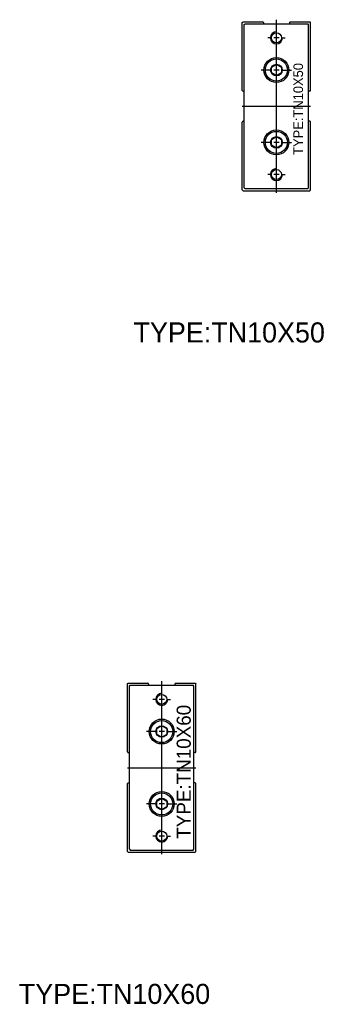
# Model space of a CAD drawing. Header units: millimetres. Extents: x -1657 to 8845, y -11980 to 3013.
# Tile 195 of 256: x -279 to -205, y 2728 to 2973. Entities that reach past the tile are written whole.
import ezdxf

# ---------------------------------------------------------------- set-up
doc = ezdxf.new("R2010")
doc.units = ezdxf.units.MM
doc.layers.add('勾料气缸', color=252, linetype='Continuous')
doc.layers.add('推料气缸', color=251, linetype='Continuous')

# ---------------------------------------------------------------- blocks, each defined once
blk = doc.blocks.new('E530')
at = {"layer": '推料气缸'}
for p, q in [((-16.8, -0.2), (-16.6, 0)), ((-16.6, 0), (-11.75, 0)), ((-8.3, -42.53), (-8.3, 0.52)), ((-4.85, 0), (0, 0)), ((0, 0), (0.2, -0.2)), ((-16.8, -17.05), (-16.8, -0.2)), ((-16.3, -0.7), (-16.1, -0.5)), ((-16.3, -41.3), (-16.3, -0.7)), ((-16.1, -0.5), (-0.5, -0.5)), ((-11.55, -0.2), (-11.55, -0.5)), ((-5.05, -0.2), (-5.05, -0.5)), ((-0.3, -0.7), (-0.5, -0.5)), ((-0.3, -41.3), (-0.3, -0.7)), ((0.2, -17.05), (0.2, -0.2)), ((-9.63, -4), (-10.47, -4)), ((-7.63, -4), (-8.97, -4)), ((-6.97, -4), (-6.13, -4)), ((-9.63, -12), (-12.07, -12)), ((-7.63, -12), (-8.97, -12)), ((-6.97, -12), (-4.53, -12)), ((-16.6, -17.25), (-16.3, -17.25)), ((0, -17.25), (-0.3, -17.25)), ((-16.8, -21), (0.2, -21)), ((-16.8, -41.8), (-16.8, -24.95)), ((-16.6, -24.75), (-16.3, -24.75)), ((0, -24.75), (-0.3, -24.75)), ((0.2, -41.8), (0.2, -24.95)), ((-9.63, -30), (-12.07, -30)), ((-7.63, -30), (-8.97, -30)), ((-6.97, -30), (-4.53, -30)), ((-9.63, -38), (-10.47, -38)), ((-7.63, -38), (-8.97, -38)), ((-6.97, -38), (-6.13, -38)), ((-16.3, -41.3), (-16.1, -41.5)), ((-16.1, -41.5), (-0.5, -41.5)), ((-0.5, -41.5), (-0.3, -41.3)), ((-16.8, -41.8), (-16.6, -42)), ((-16.6, -42), (0, -42)), ((0, -42), (0.2, -41.8))]:
    blk.add_line(p, q, dxfattribs=at)
for points in [[(-7.05, -12.72), (-8.3, -13.44), (-9.55, -12.72), (-9.55, -11.28), (-8.3, -10.56), (-7.05, -11.28)], [(-7.05, -30.72), (-8.3, -31.44), (-9.55, -30.72), (-9.55, -29.28), (-8.3, -28.56), (-7.05, -29.28)]]:
    blk.add_lwpolyline(points, close=True, dxfattribs=at)
for centre, radius in [((-8.3, -4), 1.25), ((-8.3, -12), 3.1), ((-8.3, -12), 2.75), ((-8.3, -12), 1.44), ((-8.3, -30), 3.1), ((-8.3, -30), 2.75), ((-8.3, -30), 1.44), ((-8.3, -38), 1.25)]:
    blk.add_circle(centre, radius, dxfattribs=at)
for centre, radius, start, end in [((-11.75, -0.2), 0.2, 0, 90), ((-4.85, -0.2), 0.2, 90, 180), ((-8.3, -4), 1.5, 90, 0), ((-16.6, -17.05), 0.2, 180, 270), ((0, -17.05), 0.2, 270, 0), ((-16.6, -24.95), 0.2, 90, 180), ((0, -24.95), 0.2, 0, 90), ((-8.3, -38), 1.5, 90, 0)]:
    blk.add_arc(centre, radius, start, end, dxfattribs=at)
at = {"layer": '推料气缸', "insert": (-4.58, -38.66), "char_height": 3.5, "width": 35.8492, "attachment_point": 1, "rotation": 90}
blk.add_mtext('TYPE:TN10X60', dxfattribs=at)
blk = doc.blocks.new('1E402')
at = {"layer": '勾料气缸'}
for p, q in [((0, 41.6), (0.2, 41.8)), ((0.2, 41.8), (5.05, 41.8)), ((8.5, -0.72), (8.5, 42.32)), ((11.95, 41.8), (16.8, 41.8)), ((16.8, 41.8), (17, 41.6)), ((0, 24.75), (0, 41.6)), ((0.5, 41.1), (0.7, 41.3)), ((0.5, 0.5), (0.5, 41.1)), ((0.7, 41.3), (16.3, 41.3)), ((5.25, 41.6), (5.25, 41.3)), ((11.75, 41.6), (11.75, 41.3)), ((16.5, 41.1), (16.3, 41.3)), ((16.5, 0.5), (16.5, 41.1)), ((17, 24.75), (17, 41.6)), ((7.17, 37.8), (6.33, 37.8)), ((9.17, 37.8), (7.83, 37.8)), ((9.83, 37.8), (10.67, 37.8)), ((7.17, 29.8), (4.73, 29.8)), ((9.17, 29.8), (7.83, 29.8)), ((9.83, 29.8), (12.27, 29.8)), ((0.2, 24.55), (0.5, 24.55)), ((16.8, 24.55), (16.5, 24.55)), ((0, 20.8), (17, 20.8)), ((0, 0), (0, 16.85)), ((0.2, 17.05), (0.5, 17.05)), ((16.8, 17.05), (16.5, 17.05)), ((17, 0), (17, 16.85)), ((7.17, 11.8), (4.73, 11.8)), ((9.17, 11.8), (7.83, 11.8)), ((9.83, 11.8), (12.27, 11.8)), ((7.17, 3.8), (6.33, 3.8)), ((9.17, 3.8), (7.83, 3.8)), ((9.83, 3.8), (10.67, 3.8)), ((0, 0), (0.2, -0.2)), ((0.5, 0.5), (0.7, 0.3)), ((0.7, 0.3), (16.3, 0.3)), ((16.3, 0.3), (16.5, 0.5)), ((16.8, -0.2), (17, 0)), ((0.2, -0.2), (16.8, -0.2))]:
    blk.add_line(p, q, dxfattribs=at)
for points in [[(9.75, 29.08), (8.5, 28.36), (7.25, 29.08), (7.25, 30.52), (8.5, 31.24), (9.75, 30.52)], [(9.75, 11.08), (8.5, 10.36), (7.25, 11.08), (7.25, 12.52), (8.5, 13.24), (9.75, 12.52)]]:
    blk.add_lwpolyline(points, close=True, dxfattribs=at)
for centre, radius in [((8.5, 37.8), 1.25), ((8.5, 29.8), 3.1), ((8.5, 29.8), 2.75), ((8.5, 29.8), 1.44), ((8.5, 11.8), 3.1), ((8.5, 11.8), 2.75), ((8.5, 11.8), 1.44), ((8.5, 3.8), 1.25)]:
    blk.add_circle(centre, radius, dxfattribs=at)
for centre, radius, start, end in [((5.05, 41.6), 0.2, 0, 90), ((11.95, 41.6), 0.2, 90, 180), ((8.5, 37.8), 1.5, 90, 0), ((0.2, 24.75), 0.2, 180, 270), ((16.8, 24.75), 0.2, 270, 0), ((0.2, 16.85), 0.2, 90, 180), ((16.8, 16.85), 0.2, 0, 90), ((8.5, 3.8), 1.5, 90, 0)]:
    blk.add_arc(centre, radius, start, end, dxfattribs=at)
at = {"layer": '勾料气缸', "insert": (12.72, 8.71), "char_height": 2.4, "width": 24.5823, "attachment_point": 1, "rotation": 90}
blk.add_mtext('TYPE:TN10X50', dxfattribs=at)

msp = doc.modelspace()

# ---------------------------------------------------------------- block references
at = {"layer": '勾料气缸', "ltscale": 1.625}
msp.add_blockref('1E402', (-223.2942, 2930.8887), dxfattribs=at)
at = {"layer": '推料气缸', "ltscale": 1.625}
msp.add_blockref('E530', (-235.0101, 2808.1717), dxfattribs=at)

# ---------------------------------------------------------------- texts
at = {"layer": '勾料气缸', "insert": (-250.3061, 2897.9328), "char_height": 5, "width": 51.2131, "attachment_point": 1}
msp.add_mtext('TYPE:TN10X50', dxfattribs=at)
at = {"layer": '推料气缸', "insert": (-278.8219, 2733.4158), "char_height": 5, "width": 51.2131, "attachment_point": 1}
msp.add_mtext('TYPE:TN10X60', dxfattribs=at)

doc.saveas('drawing.dxf')
